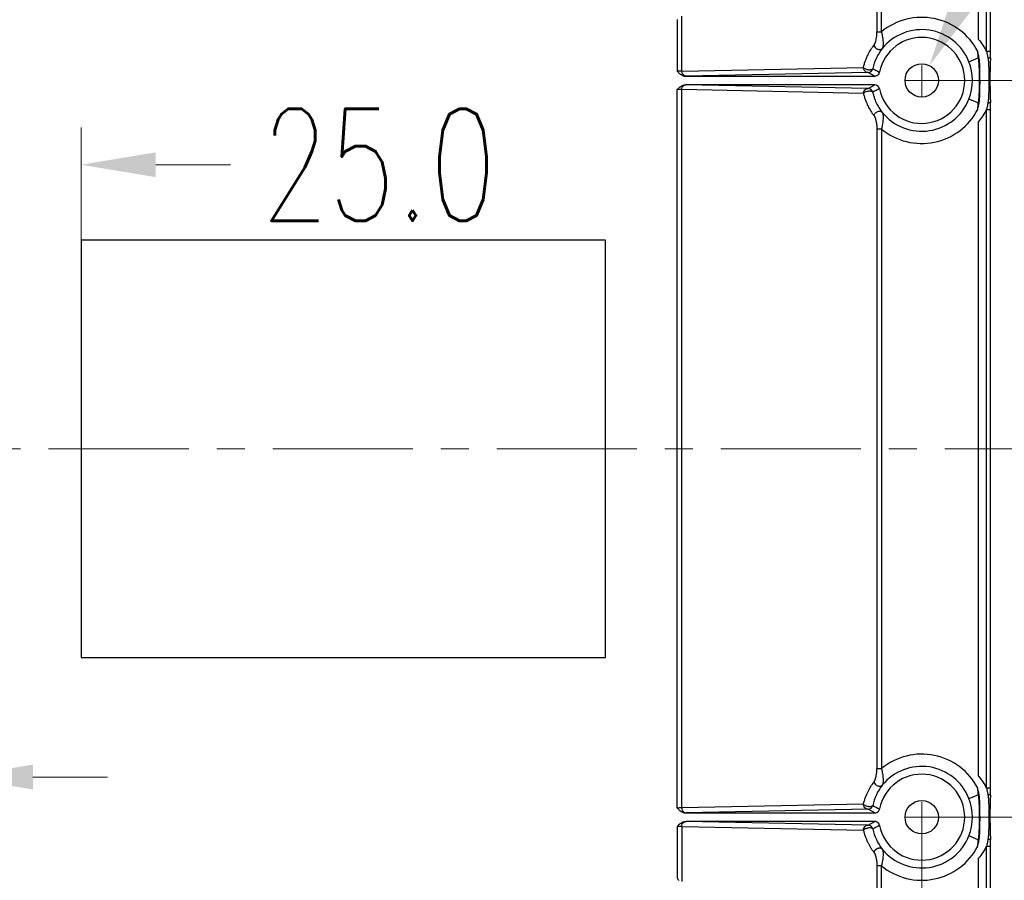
# Model space of a CAD drawing. Header units: inches. Extents: x 3951 to 6642, y -813 to 1217.
# Tile 29 of 33: x 5640 to 5841, y 446 to 621. Entities that reach past the tile are written whole.
import ezdxf

# ---------------------------------------------------------------- set-up
doc = ezdxf.new("R2010")
doc.units = ezdxf.units.IN
doc.header["$LTSCALE"] = 7.6
doc.header["$MEASUREMENT"] = 0
doc.header["$PDMODE"] = 3
doc.header["$PDSIZE"] = 0.3125
doc.linetypes.add('CENTER', pattern=[2, 1.25, -0.25, 0.25, -0.25])
doc.layers.get('0').update_dxf_attribs({"linetype": 'CONTINUOUS'})
doc.layers.get('Defpoints').update_dxf_attribs({"linetype": 'CONTINUOUS'})
doc.layers.add('5标注', color=1, linetype='CONTINUOUS')
doc.layers.add('center', color=1, linetype='CENTER', lineweight=5)
doc.styles.add('TXT', font='txt.shx', dxfattribs={"width": 0.7, "bigfont": 'INTECAD.SHX'})
doc.dimstyles.new('标准样式', dxfattribs={"dimscale": 7.6, "dimtxt": 3, "dimasz": 2, "dimexe": 1, "dimexo": 0, "dimgap": 1, "dimtad": 0, "dimdec": 1, "dimzin": 1, "dimdsep": 46, "dimtxsty": 'TXT', "dimcen": 0.09, "dimclrd": 5, "dimclre": 252, "dimadec": 1, "dimazin": 0, "dimtfac": 1, "dimtdec": 1, "dimtofl": 0, "dimtmove": 0, "dimatfit": 3, "dimfxl": 0, "dimtzin": 0, "dimlwd": 13, "dimlwe": 13, "dimarcsym": 0})

# ---------------------------------------------------------------- blocks, each defined once
blk = doc.blocks.new('*D64')
at = {"layer": '5标注', "color": 252, "lineweight": 13}
for p, q in [((5627.91, 576.14), (5627.91, 599.07)), ((5652.91, 576.14), (5652.91, 599.07))]:
    blk.add_line(p, q, dxfattribs=at)
at = {"layer": '5标注', "color": 5, "lineweight": 13}
for p, q in [((5612.71, 591.47), (5597.51, 591.47)), ((5668.11, 591.47), (5683.31, 591.47))]:
    blk.add_line(p, q, dxfattribs=at)
at = {"layer": '5标注', "color": 5}
for points in [[(5612.71, 594.01), (5612.71, 588.94), (5627.91, 591.47)], [(5668.11, 594.01), (5668.11, 588.94), (5652.91, 591.47)]]:
    blk.add_solid(points, dxfattribs=at)
at = {"layer": 'Defpoints', "color": 0}
for p in [(5652.91, 591.47), (5627.91, 576.14), (5652.91, 576.14)]:
    blk.add_point(p, dxfattribs=at)
at = {"layer": '5标注', "color": 0, "insert": (5713.52, 591.47), "char_height": 22.8, "attachment_point": 5, "style": 'TXT'}
blk.add_mtext('25.0', dxfattribs=at)
blk = doc.blocks.new('*D61')
at = {"layer": '5标注', "color": 252, "lineweight": 13}
for p, q in [((5521.41, 491.14), (5521.41, 459.21)), ((5627.91, 491.14), (5627.91, 459.21))]:
    blk.add_line(p, q, dxfattribs=at)
at = {"layer": '5标注', "color": 5, "lineweight": 13}
for p, q in [((5506.21, 466.81), (5491.01, 466.81)), ((5643.11, 466.81), (5658.31, 466.81))]:
    blk.add_line(p, q, dxfattribs=at)
at = {"layer": '5标注', "color": 5}
for points in [[(5506.21, 469.35), (5506.21, 464.28), (5521.41, 466.81)], [(5643.11, 469.35), (5643.11, 464.28), (5627.91, 466.81)]]:
    blk.add_solid(points, dxfattribs=at)
at = {"layer": 'Defpoints', "color": 0}
for p in [(5521.41, 491.14), (5627.91, 491.14), (5521.41, 466.81)]:
    blk.add_point(p, dxfattribs=at)
at = {"layer": '5标注', "color": 0, "insert": (5574.66, 466.81), "char_height": 22.8, "attachment_point": 5, "style": 'TXT'}
blk.add_mtext('106.5', dxfattribs=at)
blk = doc.blocks.new('*D55')
at = {"layer": '5标注', "color": 5, "lineweight": 13}
blk.add_line((5876.42, 708.23), (5832.65, 625.1), dxfattribs=at)
at = {"layer": '5标注', "color": 252, "lineweight": 13}
for p, q in [((5823.99, 607.95), (5823.99, 609.32)), ((5823.3, 608.64), (5824.67, 608.64))]:
    blk.add_line(p, q, dxfattribs=at)
at = {"layer": '5标注', "color": 5}
blk.add_solid([(5830.41, 626.28), (5834.89, 623.92), (5825.57, 611.65)], dxfattribs=at)
at = {"layer": 'Defpoints', "color": 0}
for p in [(5825.57, 611.65), (5822.4, 605.63)]:
    blk.add_point(p, dxfattribs=at)
at = {"layer": '5标注', "color": 0, "insert": (5898.55, 750.26), "char_height": 22.8, "attachment_point": 5, "rotation": 62.2338, "style": 'TXT'}
blk.add_mtext('2-∅6.8', dxfattribs=at)
blk = doc.blocks.new('*D50')
at = {"layer": '5标注', "color": 252, "lineweight": 13}
for p, q in [((5764.65, 668.14), (5946.05, 668.14)), ((5764.65, 399.14), (5946.05, 399.14))]:
    blk.add_line(p, q, dxfattribs=at)
at = {"layer": '5标注', "color": 5, "lineweight": 13}
for p, q in [((5938.45, 652.94), (5938.45, 573.45)), ((5938.45, 414.34), (5938.45, 497.07))]:
    blk.add_line(p, q, dxfattribs=at)
at = {"layer": '5标注', "color": 5}
for points in [[(5935.91, 652.94), (5940.98, 652.94), (5938.45, 668.14)], [(5935.91, 414.34), (5940.98, 414.34), (5938.45, 399.14)]]:
    blk.add_solid(points, dxfattribs=at)
at = {"layer": 'Defpoints', "color": 0}
for p in [(5764.65, 668.14), (5764.65, 399.14), (5938.45, 399.14)]:
    blk.add_point(p, dxfattribs=at)
at = {"layer": '5标注', "color": 0, "insert": (5938.45, 535.26), "char_height": 22.8, "attachment_point": 5, "rotation": 90, "style": 'TXT'}
blk.add_mtext('269.0', dxfattribs=at)
blk = doc.blocks.new('*D49')
at = {"layer": '5标注', "color": 252, "lineweight": 13}
for p, q in [((5825.38, 608.64), (5914.62, 608.64)), ((5825.38, 458.64), (5914.62, 458.64))]:
    blk.add_line(p, q, dxfattribs=at)
at = {"layer": '5标注', "color": 5, "lineweight": 13}
for p, q in [((5907.02, 593.44), (5907.02, 566.56)), ((5907.02, 473.84), (5907.02, 498.16))]:
    blk.add_line(p, q, dxfattribs=at)
at = {"layer": '5标注', "color": 5}
for points in [[(5904.49, 593.44), (5909.56, 593.44), (5907.02, 608.64)], [(5904.49, 473.84), (5909.56, 473.84), (5907.02, 458.64)]]:
    blk.add_solid(points, dxfattribs=at)
at = {"layer": 'Defpoints', "color": 0}
for p in [(5825.38, 608.64), (5907.02, 608.64), (5825.38, 458.64)]:
    blk.add_point(p, dxfattribs=at)
at = {"layer": '5标注', "color": 0, "insert": (5907.02, 532.36), "char_height": 22.8, "attachment_point": 5, "rotation": 90, "style": 'TXT'}
blk.add_mtext('150.0', dxfattribs=at)
blk = doc.blocks.new('*D48')
at = {"layer": '5标注', "color": 252, "lineweight": 13}
for p, q in [((5823.99, 457.63), (5823.99, 326.77)), ((5849.16, 452.44), (5849.16, 326.77))]:
    blk.add_line(p, q, dxfattribs=at)
at = {"layer": '5标注', "color": 5, "lineweight": 13}
for p, q in [((5808.79, 334.37), (5793.59, 334.37)), ((5864.36, 334.37), (5879.56, 334.37))]:
    blk.add_line(p, q, dxfattribs=at)
at = {"layer": '5标注', "color": 5}
for points in [[(5808.79, 336.9), (5808.79, 331.84), (5823.99, 334.37)], [(5864.36, 336.9), (5864.36, 331.84), (5849.16, 334.37)]]:
    blk.add_solid(points, dxfattribs=at)
at = {"layer": 'Defpoints', "color": 0}
for p in [(5823.99, 457.63), (5849.16, 452.44), (5849.16, 334.37)]:
    blk.add_point(p, dxfattribs=at)
at = {"layer": '5标注', "color": 0, "insert": (5911.1, 334.37), "char_height": 22.8, "attachment_point": 5, "style": 'TXT'}
blk.add_mtext('25.2', dxfattribs=at)

msp = doc.modelspace()

# ---------------------------------------------------------------- linework, layer by layer
at = {"color": 7, "linetype": 'Continuous'}
for p, q in [((5835.56, 616.96), (5835.56, 689.04)), ((5814.89, 681.44), (5814.89, 618.53)), ((5815.81, 618.53), (5815.81, 682.46)), ((5837.18, 614.56), (5837.18, 682.46)), ((5838.01, 614.56), (5838.02, 681.47)), ((5775.14, 610.51), (5775.14, 621.75)), ((5774.22, 621.01), (5774.22, 610.5)), ((5833.6, 612.45), (5835.51, 613.21)), ((5838.01, 614.56), (5837.18, 614.56)), ((5775.14, 610.51), (5812.13, 611.26)), ((5813.08, 610.26), (5775.97, 609.51)), ((5775.97, 609.51), (5814.46, 609.51)), ((5814.46, 609.51), (5813.08, 610.26)), ((5813.08, 607.01), (5775.97, 607.76)), ((5814.46, 607.76), (5775.97, 607.76)), ((5813.08, 607.01), (5814.46, 607.76)), ((5774.22, 460.5), (5774.22, 606.77)), ((5775.14, 460.51), (5775.14, 606.76)), ((5812.13, 606.01), (5775.14, 606.76)), ((5835.51, 604.06), (5833.6, 604.82)), ((5837.18, 464.56), (5837.18, 602.72)), ((5837.18, 602.72), (5838.01, 602.72)), ((5838.01, 464.56), (5838.01, 602.72)), ((5835.56, 466.96), (5835.56, 600.31)), ((5814.89, 598.74), (5814.89, 468.53)), ((5815.81, 598.74), (5815.81, 468.53)), ((5652.91, 576.14), (5652.91, 491.14)), ((5759.61, 576.14), (5652.91, 576.14)), ((5759.61, 491.14), (5759.61, 576.14)), ((5652.91, 491.14), (5759.61, 491.14)), ((5833.6, 462.45), (5835.51, 463.21)), ((5838.01, 464.56), (5837.18, 464.56)), ((5812.13, 461.26), (5775.14, 460.51)), ((5813.08, 460.26), (5775.97, 459.51)), ((5775.97, 459.51), (5814.45, 459.51)), ((5814.45, 459.51), (5813.08, 460.26)), ((5813.08, 457.01), (5775.97, 457.76)), ((5814.45, 457.76), (5775.97, 457.76)), ((5813.08, 457.01), (5814.45, 457.76)), ((5774.22, 456.77), (5774.22, 446.27)), ((5775.14, 456.76), (5775.14, 445.53)), ((5775.14, 456.76), (5812.13, 456.01)), ((5835.51, 454.06), (5833.6, 454.82)), ((5837.18, 384.81), (5837.18, 452.72)), ((5837.18, 452.72), (5838.01, 452.72)), ((5838.01, 385.8), (5838.01, 452.72)), ((5835.56, 378.23), (5835.56, 450.31)), ((5814.89, 448.74), (5814.89, 385.83)), ((5815.81, 384.81), (5815.81, 448.74))]:
    msp.add_line(p, q, dxfattribs=at)
for centre in [(5823.99, 608.64), (5823.99, 458.64)]:
    msp.add_circle(centre, 3.4, dxfattribs=at)
for centre, radius, start, end in [((5823.99, 608.64), 12.84, 27.4556, 129.5692), ((5823.99, 608.64), 8.75, 191.1028, 168.9128), ((5823.99, 608.64), 10.34, 21.6578, 141.0088), ((5824.45, 608.64), 10.7, 142.5607, 167.0641), ((5823.09, 612.71), 12.43, 2.3329, 8.5613), ((5834.76, 600.98), 12.26, 85.765, 86.5027), ((5824.02, 608.64), 10.3, 338.2665, 21.7335), ((5813.04, 611.26), 1, 272.2966, 346.6201), ((5888.85, 755.06), 162.31, 242.5448, 243.0938), ((5814.42, 606.76), 1, 10.965, 87.672), ((5813.04, 606.01), 1, 13.3784, 87.6717), ((5890.89, 458.25), 166.77, 116.9135, 117.4478), ((5823.99, 608.64), 10.34, 218.9913, 338.3422), ((5823.09, 604.57), 12.43, 351.4404, 357.6688), ((5834.78, 616.04), 12, 273.4753, 274.2167), ((5823.99, 608.64), 12.84, 230.4308, 332.5444), ((5823.99, 458.64), 12.84, 27.4556, 129.5692), ((5823.99, 458.64), 10.34, 21.6578, 141.0088), ((5823.99, 458.64), 8.75, 191.0871, 168.9129), ((5824.45, 458.64), 10.7, 142.5607, 167.0641), ((5823.09, 462.71), 12.43, 2.3329, 8.5613), ((5834.76, 450.98), 12.26, 85.765, 86.5027), ((5813.04, 461.26), 1, 272.1303, 346.6156), ((5888.95, 605.23), 162.51, 242.5424, 243.0906), ((5824.02, 458.64), 10.3, 338.2665, 21.7335), ((5813.04, 456.01), 1, 13.3837, 87.8428), ((5890.91, 308.23), 166.79, 116.9165, 117.4506), ((5824.45, 458.64), 10.7, 192.9256, 217.4404), ((5823.99, 458.64), 10.34, 218.9912, 338.3422), ((5823.09, 454.57), 12.43, 351.4404, 357.6688), ((5834.78, 466.04), 12, 273.4753, 274.2167), ((5823.99, 458.64), 12.84, 230.4308, 332.5444)]:
    msp.add_arc(centre, radius, start, end, dxfattribs=at)
for points, start_tangent, end_tangent in [([(5814.25, 615.77), (5814.56, 616.41), (5814.79, 617.38), (5814.89, 618.53)], (0.592687, 0.805433), (0.014993, 0.999888)), ([(5814.89, 618.53), (5815.11, 618.54), (5815.43, 618.53), (5815.81, 618.53)], (0.999145, 0.041355), (0.998407, 0.056428)), ([(5815.81, 618.53), (5815.84, 618.41), (5815.86, 618.28), (5815.92, 618.01), (5816.01, 617.47), (5816.08, 616.95), (5816.12, 616.46), (5816.13, 616.02), (5816.11, 615.65), (5816.05, 615.35), (5816.03, 615.29), (5816.02, 615.26), (5815.99, 615.21), (5815.95, 615.14)], (0.218302, -0.975881), (-0.595686, -0.803218)), ([(5812.13, 611.26), (5812.22, 611.64), (5812.32, 612), (5812.55, 612.68), (5813.06, 613.88), (5813.63, 614.9), (5813.94, 615.35), (5814.25, 615.77)], (0.231321, 0.972877), (0.613533, 0.789669)), ([(5814.25, 615.77), (5814.52, 615.32), (5814.75, 615.15), (5815, 615.02), (5815.27, 614.95), (5815.54, 614.94), (5815.77, 615), (5815.95, 615.14)], (0.19941, -0.979916), (0.638729, 0.769431)), ([(5835.56, 616.96), (5836.43, 615.81), (5837.18, 614.56)], (0.648595, -0.761134), (0.463505, -0.886094)), ([(5835.67, 613.18), (5835.59, 613.64), (5835.49, 614.09), (5835.38, 614.56)], (-0.161083, 0.986941), (-0.243054, 0.970013)), ([(5835.51, 613.21), (5835.67, 610.25), (5835.67, 607.1), (5835.51, 604.06)], (0.09958, -0.99503), (-0.105663, -0.994402)), ([(5837.18, 614.56), (5837.24, 614.3), (5837.31, 614.01), (5837.37, 613.73), (5837.42, 613.46), (5837.46, 613.2)], (0.243054, -0.970013), (0.16108, -0.986941)), ([(5837.98, 613.15), (5837.98, 613.19), (5837.99, 613.24), (5837.99, 613.32), (5837.99, 613.5), (5838, 613.68), (5838.01, 613.85), (5838.01, 614.03), (5838.01, 614.2), (5838.01, 614.38), (5838.01, 614.47), (5838.01, 614.51), (5838.01, 614.56)], (0.021213, 0.999775), (-0.030364, 0.999539)), ([(5814.02, 611.03), (5813.86, 610.86), (5813.57, 610.77), (5813.23, 610.76), (5812.91, 610.82), (5812.61, 610.92), (5812.34, 611.08), (5812.13, 611.26)], (-0.270352, -0.962761), (-0.72363, 0.690188)), ([(5813.04, 610.26), (5812.69, 610.34), (5812.4, 610.56), (5812.2, 610.88), (5812.13, 611.26)], (-0.999993, 0.003758), (-0.003442, 0.999994)), ([(5835.67, 604.11), (5835.81, 605.74), (5835.85, 607.58), (5835.85, 609.58), (5835.81, 611.5), (5835.67, 613.18)], (0.166234, 0.986086), (-0.167152, 0.985931)), ([(5837.46, 613.2), (5837.51, 612.88), (5837.55, 612.52), (5837.58, 612.13), (5837.6, 611.72), (5837.62, 611.27), (5837.63, 610.79), (5837.64, 610.27), (5837.65, 609.72), (5837.65, 609.16), (5837.65, 608.62), (5837.65, 608.11), (5837.65, 607.64), (5837.64, 607.21), (5837.64, 606.82), (5837.63, 606.48), (5837.62, 606.17), (5837.61, 605.89), (5837.6, 605.63), (5837.59, 605.4), (5837.58, 605.19), (5837.57, 605), (5837.55, 604.82), (5837.54, 604.66), (5837.52, 604.5), (5837.5, 604.34), (5837.49, 604.2), (5837.46, 604.07)], (0.167157, -0.98593), (-0.166234, -0.986086)), ([(5837.98, 613.15), (5837.95, 613.15), (5837.92, 613.16), (5837.85, 613.17), (5837.69, 613.18), (5837.51, 613.2), (5837.47, 613.2)], (-0.987413, 0.158163), (-0.997258, 0.074003)), ([(5837.98, 613.15), (5837.96, 612.77), (5837.94, 612.15), (5837.91, 611.24), (5837.9, 610.6), (5837.88, 609.7), (5837.88, 609.27), (5837.88, 608.67), (5837.89, 607.27), (5837.91, 606.23), (5837.94, 605.06), (5837.96, 604.61), (5837.98, 604.13)], (-0.048943, -0.998802), (0.048856, -0.998806)), ([(5775.14, 610.51), (5775.08, 610.51), (5774.92, 610.51), (5774.6, 610.51), (5774.35, 610.5), (5774.22, 610.5)], (-0.99911, -0.04217), (-1, -0.000248)), ([(5774.22, 610.5), (5774.46, 610.26), (5775, 609.83), (5775.63, 609.54), (5775.97, 609.51)], (0.672197, -0.740373), (0.999782, -0.020882)), ([(5775.14, 610.51), (5775.27, 610.02), (5775.6, 609.65), (5776.06, 609.51)], (0.003173, -0.999995), (0.999993, -0.003758)), ([(5814.46, 609.51), (5814.88, 609.62), (5815.23, 609.92), (5815.4, 610.32)], (0.999205, 0.039859), (0.190323, 0.981722)), ([(5774.22, 606.77), (5774.46, 607.02), (5775, 607.44), (5775.63, 607.74), (5775.97, 607.76)], (0.672071, 0.740487), (0.999801, 0.019937)), ([(5775.14, 606.76), (5775.27, 607.26), (5775.6, 607.63), (5776.06, 607.76)], (0.00317, 0.999995), (0.999993, 0.003758)), ([(5775.14, 606.76), (5775.08, 606.76), (5774.92, 606.77), (5774.6, 606.77), (5774.35, 606.77), (5774.22, 606.77)], (-0.99911, 0.042169), (-1, 0.000248)), ([(5812.13, 606.01), (5812.25, 606.51), (5812.59, 606.88), (5813.04, 607.01)], (0.003441, 0.999994), (0.999993, 0.003758)), ([(5812.13, 606.01), (5812.34, 606.21), (5812.63, 606.36), (5812.94, 606.44), (5813.26, 606.51), (5813.59, 606.5), (5813.86, 606.42), (5814.02, 606.24)], (0.624611, 0.780936), (0.267271, -0.963621)), ([(5812.13, 606.01), (5812.32, 605.27), (5812.55, 604.59), (5813.06, 603.39), (5813.63, 602.38), (5814.25, 601.5)], (0.231323, -0.972877), (0.613526, -0.789675)), ([(5814.02, 606.24), (5814.2, 605.56), (5814.4, 604.93), (5814.87, 603.84), (5815.4, 602.92), (5815.95, 602.13)], (0.223373, -0.974733), (0.60759, -0.794251)), ([(5835.38, 602.72), (5835.49, 603.19), (5835.59, 603.64), (5835.67, 604.11)], (0.24358, 0.969881), (0.159752, 0.987157)), ([(5837.46, 604.07), (5837.41, 603.76), (5837.35, 603.43), (5837.27, 603.09), (5837.18, 602.72)], (-0.159752, -0.987157), (-0.24358, -0.969881)), ([(5837.98, 604.13), (5837.96, 604.12), (5837.92, 604.12), (5837.85, 604.11), (5837.69, 604.09), (5837.51, 604.08), (5837.46, 604.07)], (-0.987205, -0.159455), (-0.997288, -0.073603)), ([(5838.01, 602.72), (5838.01, 602.76), (5838.02, 602.81), (5838.02, 602.89), (5838.02, 603.07), (5838.01, 603.25), (5838.01, 603.42), (5838, 603.6), (5838, 603.78), (5837.99, 603.95), (5837.99, 604.04), (5837.99, 604.08), (5837.98, 604.13)], (0.030704, 0.999529), (-0.021626, 0.999766)), ([(5815.95, 602.13), (5815.77, 602.27), (5815.54, 602.33), (5815.28, 602.31), (5815.01, 602.24), (5814.52, 601.95), (5814.35, 601.74), (5814.25, 601.5)], (-0.638729, 0.769432), (-0.19954, -0.97989)), ([(5814.25, 601.5), (5814.29, 601.45), (5814.32, 601.4), (5814.36, 601.34), (5814.39, 601.28), (5814.42, 601.22), (5814.45, 601.15), (5814.48, 601.08), (5814.51, 601.01), (5814.52, 600.97), (5814.53, 600.94), (5814.56, 600.86), (5814.59, 600.78), (5814.61, 600.69), (5814.64, 600.61), (5814.66, 600.52), (5814.71, 600.33), (5814.78, 599.94), (5814.84, 599.55), (5814.87, 599.14), (5814.88, 598.94), (5814.89, 598.84), (5814.89, 598.79), (5814.89, 598.74)], (0.59486, -0.80383), (0.01227, -0.999925)), ([(5815.95, 602.13), (5816, 602.04), (5816.03, 601.99), (5816.05, 601.93), (5816.07, 601.86), (5816.08, 601.79), (5816.1, 601.71), (5816.11, 601.63), (5816.11, 601.58), (5816.12, 601.54), (5816.13, 601.45), (5816.13, 601.35), (5816.13, 601.25), (5816.13, 601.14), (5816.13, 601.04), (5816.12, 600.81), (5816.08, 600.32), (5816.01, 599.79), (5815.91, 599.26), (5815.86, 599), (5815.84, 598.87), (5815.82, 598.8), (5815.81, 598.74)], (0.59715, -0.802129), (-0.21898, -0.975729)), ([(5837.18, 602.72), (5836.43, 601.46), (5835.56, 600.31)], (-0.463505, -0.886094), (-0.648595, -0.761134)), ([(5815.81, 598.74), (5815.43, 598.75), (5815.11, 598.74), (5814.89, 598.74)], (-0.999142, 0.041423), (-0.998368, 0.057114)), ([(5814.28, 465.8), (5814.29, 465.83), (5814.31, 465.85), (5814.33, 465.88), (5814.34, 465.91), (5814.36, 465.94), (5814.37, 465.97), (5814.4, 466.03), (5814.43, 466.1), (5814.45, 466.13), (5814.46, 466.17), (5814.49, 466.24), (5814.52, 466.31), (5814.57, 466.46), (5814.6, 466.54), (5814.62, 466.63), (5814.67, 466.8), (5814.71, 466.98), (5814.79, 467.36), (5814.84, 467.74), (5814.85, 467.84), (5814.86, 467.94), (5814.87, 468.04), (5814.88, 468.14), (5814.89, 468.34), (5814.89, 468.44), (5814.89, 468.53)], (0.54242, 0.840107), (0.007704, 0.99997)), ([(5814.89, 468.53), (5815.11, 468.54), (5815.43, 468.53), (5815.81, 468.53)], (0.998079, 0.061955), (0.998424, 0.05612)), ([(5815.81, 468.53), (5815.84, 468.41), (5815.86, 468.28), (5815.92, 468.01), (5815.94, 467.88), (5815.96, 467.74), (5815.99, 467.61), (5816.01, 467.47), (5816.08, 466.95), (5816.12, 466.46), (5816.13, 466.24), (5816.13, 466.02), (5816.13, 465.92), (5816.12, 465.83), (5816.11, 465.65), (5816.1, 465.57), (5816.08, 465.49), (5816.08, 465.46), (5816.07, 465.42), (5816.05, 465.35), (5816.03, 465.29), (5816.02, 465.26), (5815.99, 465.21), (5815.95, 465.14)], (0.218304, -0.975881), (-0.595704, -0.803204)), ([(5835.56, 466.96), (5836.43, 465.81), (5837.18, 464.56)], (0.648595, -0.761134), (0.463505, -0.886094)), ([(5812.13, 461.26), (5812.22, 461.64), (5812.33, 462.01), (5812.55, 462.69), (5813.07, 463.9), (5813.65, 464.92), (5813.96, 465.38), (5814.28, 465.8)], (0.232882, 0.972505), (0.617217, 0.786793)), ([(5814.28, 465.8), (5814.54, 465.35), (5814.76, 465.18), (5815.02, 465.05), (5815.29, 464.97), (5815.54, 464.96), (5815.77, 465.01), (5815.95, 465.14)], (0.19941, -0.979916), (0.638729, 0.769431)), ([(5835.67, 463.18), (5835.59, 463.64), (5835.49, 464.09), (5835.38, 464.56)], (-0.161083, 0.986941), (-0.243054, 0.970013)), ([(5835.51, 463.21), (5835.67, 460.25), (5835.67, 457.1), (5835.51, 454.06)], (0.09958, -0.99503), (-0.105663, -0.994402)), ([(5835.67, 454.11), (5835.81, 455.74), (5835.85, 457.58), (5835.85, 459.58), (5835.81, 461.5), (5835.67, 463.18)], (0.166234, 0.986086), (-0.167152, 0.985931)), ([(5837.18, 464.56), (5837.24, 464.3), (5837.31, 464.01), (5837.37, 463.73), (5837.42, 463.46), (5837.46, 463.2)], (0.243054, -0.970013), (0.16108, -0.986941)), ([(5837.46, 463.2), (5837.51, 462.88), (5837.55, 462.52), (5837.58, 462.13), (5837.6, 461.72), (5837.62, 461.27), (5837.63, 460.79), (5837.64, 460.27), (5837.65, 459.72), (5837.65, 459.16), (5837.65, 458.62), (5837.65, 458.11), (5837.65, 457.64), (5837.64, 457.21), (5837.64, 456.82), (5837.63, 456.48), (5837.62, 456.17), (5837.61, 455.89), (5837.6, 455.63), (5837.59, 455.4), (5837.58, 455.19), (5837.57, 455), (5837.55, 454.82), (5837.54, 454.66), (5837.52, 454.5), (5837.5, 454.34), (5837.49, 454.2), (5837.46, 454.07)], (0.167157, -0.98593), (-0.166234, -0.986086)), ([(5837.98, 463.15), (5837.95, 463.15), (5837.92, 463.16), (5837.85, 463.17), (5837.69, 463.18), (5837.51, 463.2), (5837.47, 463.2)], (-0.987413, 0.158163), (-0.997258, 0.074003)), ([(5837.98, 463.15), (5837.96, 462.77), (5837.94, 462.15), (5837.91, 461.24), (5837.9, 460.6), (5837.88, 459.7), (5837.88, 459.27), (5837.88, 458.67), (5837.89, 457.27), (5837.91, 456.23), (5837.94, 455.06), (5837.96, 454.61), (5837.98, 454.13)], (-0.048943, -0.998802), (0.048856, -0.998806)), ([(5837.98, 463.15), (5837.98, 463.19), (5837.99, 463.24), (5837.99, 463.32), (5837.99, 463.5), (5838, 463.68), (5838.01, 463.85), (5838.01, 464.03), (5838.01, 464.2), (5838.01, 464.38), (5838.01, 464.47), (5838.01, 464.51), (5838.01, 464.56)], (0.021213, 0.999775), (-0.030364, 0.999539)), ([(5814.02, 461.03), (5813.86, 460.86), (5813.57, 460.77), (5813.23, 460.76), (5812.91, 460.82), (5812.61, 460.92), (5812.34, 461.08), (5812.13, 461.26)], (-0.27061, -0.962689), (-0.722994, 0.690854)), ([(5813.04, 460.26), (5812.59, 460.4), (5812.25, 460.77), (5812.13, 461.26)], (-0.999993, 0.003758), (-0.003702, 0.999993)), ([(5775.14, 460.51), (5775.08, 460.51), (5774.92, 460.51), (5774.6, 460.51), (5774.35, 460.5), (5774.22, 460.5)], (-0.99911, -0.042172), (-1, -0.000248)), ([(5774.22, 460.5), (5774.46, 460.26), (5775, 459.83), (5775.63, 459.54), (5775.97, 459.51)], (0.672203, -0.740367), (0.999782, -0.020878)), ([(5775.14, 460.51), (5775.27, 460.02), (5775.6, 459.65), (5776.06, 459.51)], (0.003172, -0.999995), (0.999993, -0.003758)), ([(5814.45, 459.51), (5814.87, 459.62), (5815.23, 459.92), (5815.4, 460.32)], (0.999316, 0.036969), (0.190338, 0.981719)), ([(5774.22, 456.77), (5774.46, 457.02), (5775, 457.44), (5775.63, 457.74), (5775.97, 457.76)], (0.67207, 0.740487), (0.999801, 0.019938)), ([(5775.14, 456.76), (5775.27, 457.26), (5775.6, 457.63), (5776.06, 457.76)], (0.003172, 0.999995), (0.999993, 0.003758)), ([(5812.13, 456.01), (5812.2, 456.39), (5812.4, 456.72), (5812.69, 456.93), (5813.04, 457.01)], (0.00318, 0.999995), (0.999993, 0.003758)), ([(5815.4, 456.96), (5815.23, 457.35), (5814.87, 457.65), (5814.45, 457.76)], (-0.190338, 0.981719), (-0.999298, 0.037454)), ([(5775.14, 456.76), (5775.08, 456.76), (5774.92, 456.77), (5774.6, 456.77), (5774.35, 456.77), (5774.22, 456.77)], (-0.99911, 0.042172), (-1, 0.000248)), ([(5812.13, 456.01), (5812.35, 456.22), (5812.66, 456.37), (5812.97, 456.47), (5813.32, 456.51), (5813.66, 456.49), (5813.91, 456.39), (5814.02, 456.25)], (0.645938, 0.76339), (0.27468, -0.961536)), ([(5812.13, 456.01), (5812.14, 455.96), (5812.15, 455.92), (5812.17, 455.82), (5812.2, 455.73), (5812.22, 455.63), (5812.27, 455.45), (5812.32, 455.27), (5812.43, 454.92), (5812.55, 454.59), (5812.67, 454.27), (5812.79, 453.97), (5813.06, 453.39), (5813.34, 452.87), (5813.63, 452.38), (5813.94, 451.93), (5814.25, 451.5)], (0.231324, -0.972877), (0.613526, -0.789675)), ([(5835.38, 452.72), (5835.49, 453.19), (5835.59, 453.64), (5835.67, 454.11)], (0.24358, 0.969881), (0.159752, 0.987157)), ([(5837.46, 454.07), (5837.41, 453.76), (5837.35, 453.43), (5837.27, 453.09), (5837.18, 452.72)], (-0.159752, -0.987157), (-0.24358, -0.969881)), ([(5837.98, 454.13), (5837.96, 454.12), (5837.92, 454.12), (5837.85, 454.11), (5837.69, 454.09), (5837.51, 454.08), (5837.46, 454.07)], (-0.987205, -0.159455), (-0.997288, -0.073603)), ([(5838.01, 452.72), (5838.01, 452.76), (5838.02, 452.81), (5838.02, 452.89), (5838.02, 453.07), (5838.01, 453.25), (5838.01, 453.42), (5838, 453.6), (5838, 453.78), (5837.99, 453.95), (5837.99, 454.04), (5837.99, 454.08), (5837.98, 454.13)], (0.030704, 0.999529), (-0.021626, 0.999766)), ([(5815.95, 452.13), (5815.87, 452.21), (5815.77, 452.27), (5815.66, 452.3), (5815.6, 452.32), (5815.57, 452.32), (5815.54, 452.33), (5815.51, 452.33), (5815.48, 452.33), (5815.44, 452.33), (5815.41, 452.33), (5815.38, 452.33), (5815.35, 452.33), (5815.28, 452.32), (5815.21, 452.3), (5815.14, 452.29), (5815.08, 452.27), (5815.01, 452.24), (5814.87, 452.19), (5814.81, 452.15), (5814.75, 452.12), (5814.69, 452.08), (5814.63, 452.04), (5814.57, 451.99), (5814.52, 451.95), (5814.47, 451.9), (5814.43, 451.85), (5814.39, 451.79), (5814.35, 451.74), (5814.33, 451.71), (5814.32, 451.68), (5814.3, 451.65), (5814.29, 451.62), (5814.27, 451.56), (5814.25, 451.5)], (-0.638736, 0.769426), (-0.19954, -0.97989)), ([(5814.25, 451.5), (5814.29, 451.45), (5814.32, 451.4), (5814.36, 451.34), (5814.39, 451.28), (5814.42, 451.22), (5814.45, 451.15), (5814.48, 451.08), (5814.51, 451.01), (5814.52, 450.97), (5814.53, 450.94), (5814.56, 450.86), (5814.59, 450.78), (5814.61, 450.69), (5814.64, 450.61), (5814.66, 450.52), (5814.71, 450.33), (5814.78, 449.94), (5814.84, 449.55), (5814.87, 449.14), (5814.88, 448.94), (5814.89, 448.84), (5814.89, 448.79), (5814.89, 448.74)], (0.59486, -0.80383), (0.01227, -0.999925)), ([(5815.95, 452.13), (5816, 452.04), (5816.03, 451.99), (5816.05, 451.93), (5816.07, 451.86), (5816.08, 451.79), (5816.1, 451.71), (5816.11, 451.63), (5816.11, 451.59), (5816.12, 451.54), (5816.13, 451.45), (5816.13, 451.35), (5816.13, 451.25), (5816.13, 451.15), (5816.13, 451.04), (5816.12, 450.81), (5816.08, 450.31), (5816.01, 449.79), (5815.91, 449.25), (5815.86, 448.99), (5815.84, 448.87), (5815.82, 448.8), (5815.81, 448.74)], (0.597064, -0.802194), (-0.22113, -0.975244)), ([(5837.18, 452.72), (5836.43, 451.46), (5835.56, 450.31)], (-0.463505, -0.886094), (-0.648595, -0.761134)), ([(5815.81, 448.74), (5815.43, 448.75), (5815.11, 448.74), (5814.89, 448.74)], (-0.999895, 0.014468), (-0.998237, 0.059354)), ([(5774.22, 446.27), (5774.33, 446.08), (5774.43, 445.89), (5774.5, 445.77)], (0.460989, -0.887406), (0.543611, -0.839337))]:
    msp.add_spline(points, degree=3, dxfattribs=dict(at, start_tangent=start_tangent, end_tangent=end_tangent))
at = {"layer": 'center', "color": 1, "linetype": 'CENTER', "ltscale": 0.68}
for p, q in [((5823.99, 605.24), (5823.99, 612.04)), ((5820.59, 608.64), (5827.39, 608.64)), ((5823.99, 455.24), (5823.99, 462.04)), ((5820.59, 458.64), (5827.39, 458.64))]:
    msp.add_line(p, q, dxfattribs=at)
at = {"layer": 'center', "color": 1, "linetype": 'CENTER', "ltscale": 3}
msp.add_line((5235.9, 533.64), (5849.16, 533.64), dxfattribs=at)

# ---------------------------------------------------------------- dimensions: what is measured, and where the dimension line sits
at = {"layer": '5标注'}
dim = msp.add_diameter_dim_2p(p1=(5822.4, 605.63), p2=(5825.57, 611.65), text='2-<>', dimstyle='标准样式', override={"dimscale": 7.6}, dxfattribs=at)
dim.commit()
dim.dimension.update_dxf_attribs({"geometry": '*D55', "text_midpoint": (5898.55, 750.26), "dimtype": 163})
for base, p1, p2, picture, middle in [((5938.45, 399.14), (5764.65, 668.14), (5764.65, 399.14), '*D50', (5938.45, 535.26)), ((5907.02, 608.64), (5825.38, 458.64), (5825.38, 608.64), '*D49', (5907.02, 532.36))]:
    dim = msp.add_linear_dim(base=base, p1=p1, p2=p2, angle=90, dimstyle='标准样式', override={"dimscale": 7.6}, dxfattribs=at)
    dim.commit()
    dim.dimension.update_dxf_attribs({"geometry": picture, "text_midpoint": middle, "dimtype": 160})
for base, p1, p2, picture, middle in [((5652.91, 591.47), (5627.91, 576.14), (5652.91, 576.14), '*D64', (5713.52, 591.47)), ((5521.41, 466.81), (5627.91, 491.14), (5521.41, 491.14), '*D61', (5574.66, 466.81)), ((5849.16, 334.37), (5823.99, 457.63), (5849.16, 452.44), '*D48', (5911.1, 334.37))]:
    dim = msp.add_linear_dim(base=base, p1=p1, p2=p2, dimstyle='标准样式', override={"dimscale": 7.6}, dxfattribs=at)
    dim.commit()
    dim.dimension.update_dxf_attribs({"geometry": picture, "text_midpoint": middle})

doc.saveas('drawing.dxf')
